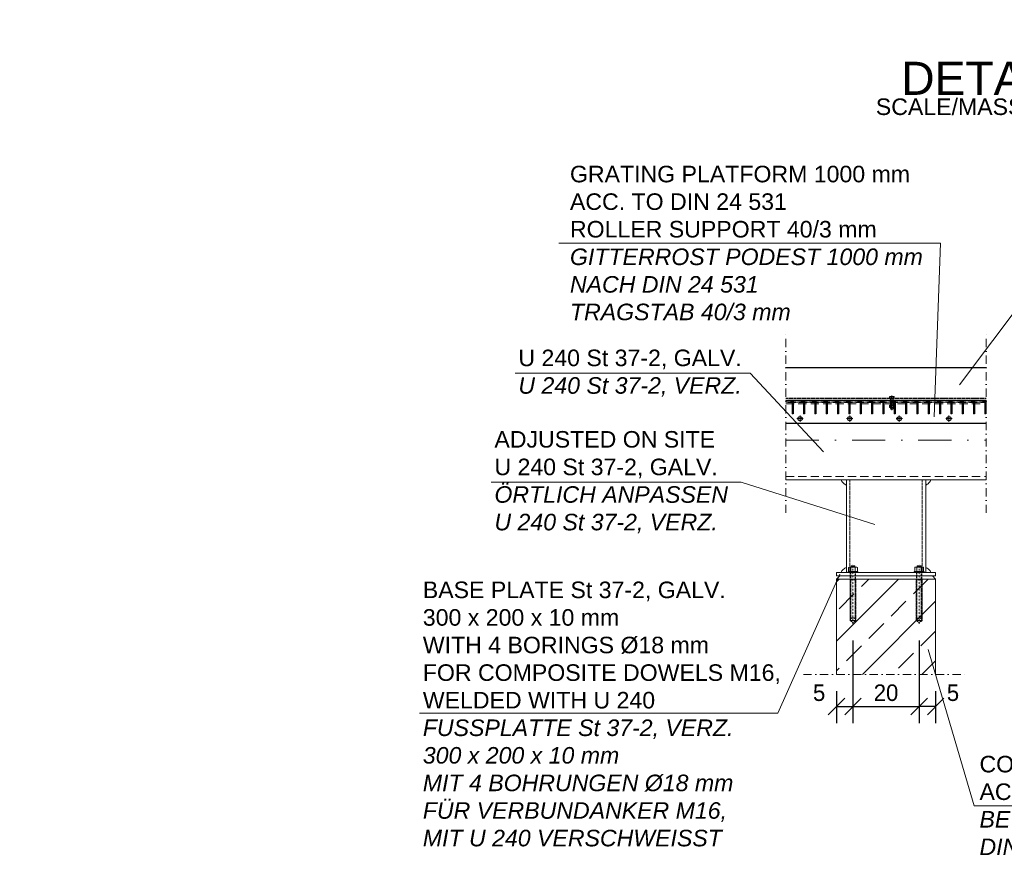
# Model space of a CAD drawing. Header units: millimetres. Extents: x -6178 to 46156, y -8419 to 8560.
# Tile 16 of 256: x -2769 to 209, y -8419 to -5881. Entities that reach past the tile are written whole.
import ezdxf

# ---------------------------------------------------------------- set-up
doc = ezdxf.new("R2010")
doc.units = ezdxf.units.MM
for name, pattern in [('DASHDOT', [1, 0.5, -0.25, 0, -0.25]), ('HIDDEN', [0.375, 0.25, -0.125]), ('STRICHPUNKT', [25.4, 12.7, -6.35, 0, -6.35])]:
    doc.linetypes.add(name, pattern=pattern)
for name, color, linetype, lineweight in [('Bemaßung', 7, 'Continuous', 9), ('Betonfundamente', 7, 'Continuous', 18), ('Dübel', 7, 'Continuous', 9), ('Geländer', 7, 'Continuous', 25), ('Mutter M12', 7, 'Continuous', 9), ('Mutter M16', 7, 'Continuous', 9), ('Schraffur Stahl', 7, 'Continuous', 5), ('Schrauben M12', 7, 'Continuous', 9), ('Stufen&Podest', 7, 'Continuous', 9), ('Tragegurt', 7, 'Continuous', 20)]:
    doc.layers.add(name, color=color, linetype=linetype, lineweight=lineweight)
for name, color, linetype in [('Beschriftung', 7, 'Continuous'), ('POL_Bema', 7, 'Continuous'), ('Text', 7, 'Continuous')]:
    doc.layers.add(name, color=color, linetype=linetype)
doc.styles.add('Arial_Standard', font='arial.ttf')
doc.styles.add('LBB3.5M1000', font='isocp.shx', dxfattribs={"height": 3.5})
doc.dimstyles.new('DIN', dxfattribs={"dimtxt": 2.5, "dimasz": 2.5, "dimexe": 1.25, "dimexo": 0.625, "dimtad": 1, "dimtih": 1, "dimdec": 4, "dimdsep": 46, "dimlunit": 6, "dimtxsty": 'Standard', "dimcen": 2.5, "dimadec": 0, "dimazin": 0, "dimtfac": 1, "dimtdec": 4, "dimtmove": 0, "dimatfit": 3, "dimfxl": 0, "dimtvp": 1, "dimtolj": 1, "dimtzin": 0, "dimarcsym": 0})

# ---------------------------------------------------------------- blocks, each defined once
blk = doc.blocks.new('_Oblique')
at = {"layer": 'POL_Bema', "color": 0, "lineweight": -2}
blk.add_line((-0.5, -0.5), (0.5, 0.5), dxfattribs=at)
blk = doc.blocks.new('*D81')
at = {"layer": 'Bemaßung', "color": 0, "lineweight": -2, "transparency": 16777216}
for p, q in [((-49, -7757.1), (-49, -8007.2)), ((1, -7910.4), (1, -8007.2)), ((1, -7957.2), (-49, -7957.2))]:
    blk.add_line(p, q, dxfattribs=at)
at = {"layer": 'DEFPOINTS', "color": 0, "transparency": 16777216}
for p in [(-49, -7707.1), (1, -7860.4), (-49, -7957.2)]:
    blk.add_point(p, dxfattribs=at)
at = {"layer": 'Bemaßung', "color": 0, "lineweight": -2, "transparency": 16777216, "xscale": 50, "yscale": 50, "zscale": 50, "rotation": 180}
blk.add_blockref('_Oblique', (-49, -7957.2), dxfattribs=at)
at = {"layer": 'Bemaßung', "color": 0, "lineweight": -2, "transparency": 16777216, "xscale": 50, "yscale": 50, "zscale": 50}
blk.add_blockref('_Oblique', (1, -7957.2), dxfattribs=at)
at = {"layer": 'Bemaßung', "color": 0, "transparency": 16777216, "insert": (53.4, -7915.7), "char_height": 50, "attachment_point": 5}
blk.add_mtext('\\A1;5', dxfattribs=at)
blk = doc.blocks.new('*D82')
at = {"layer": 'Bemaßung', "color": 0, "lineweight": -2, "transparency": 16777216}
for p, q in [((-249, -7757.1), (-249, -8007.2)), ((-299, -7910.4), (-299, -8007.2)), ((-299, -7957.2), (-249, -7957.2))]:
    blk.add_line(p, q, dxfattribs=at)
at = {"layer": 'DEFPOINTS', "color": 0, "transparency": 16777216}
for p in [(-249, -7707.1), (-299, -7860.4), (-249, -7957.2)]:
    blk.add_point(p, dxfattribs=at)
at = {"layer": 'Bemaßung', "color": 0, "lineweight": -2, "transparency": 16777216, "xscale": 50, "yscale": 50, "zscale": 50, "rotation": 180}
blk.add_blockref('_Oblique', (-299, -7957.2), dxfattribs=at)
at = {"layer": 'Bemaßung', "color": 0, "lineweight": -2, "transparency": 16777216, "xscale": 50, "yscale": 50, "zscale": 50}
blk.add_blockref('_Oblique', (-249, -7957.2), dxfattribs=at)
at = {"layer": 'Bemaßung', "color": 0, "transparency": 16777216, "insert": (-351.3, -7915.7), "char_height": 50, "attachment_point": 5}
blk.add_mtext('\\A1;5', dxfattribs=at)
blk = doc.blocks.new('*D83')
at = {"layer": 'Bemaßung', "color": 0, "lineweight": -2, "transparency": 16777216}
for p, q in [((-249, -7910.4), (-249, -8007.2)), ((-49, -7910.4), (-49, -8007.2)), ((-249, -7957.2), (-49, -7957.2))]:
    blk.add_line(p, q, dxfattribs=at)
at = {"layer": 'DEFPOINTS', "color": 0, "transparency": 16777216}
for p in [(-249, -7860.4), (-49, -7860.4), (-49, -7957.2)]:
    blk.add_point(p, dxfattribs=at)
at = {"layer": 'Bemaßung', "color": 0, "lineweight": -2, "transparency": 16777216, "xscale": 50, "yscale": 50, "zscale": 50, "rotation": 180}
blk.add_blockref('_Oblique', (-249, -7957.2), dxfattribs=at)
at = {"layer": 'Bemaßung', "color": 0, "lineweight": -2, "transparency": 16777216, "xscale": 50, "yscale": 50, "zscale": 50}
blk.add_blockref('_Oblique', (-49, -7957.2), dxfattribs=at)
at = {"layer": 'Bemaßung', "color": 0, "transparency": 16777216, "insert": (-149, -7915.7), "char_height": 50, "attachment_point": 5}
blk.add_mtext('\\A1;20', dxfattribs=at)

msp = doc.modelspace()

# ---------------------------------------------------------------- hatches: boundary and pattern name
at = {"layer": 'Betonfundamente', "lineweight": 9}
h = msp.add_hatch(dxfattribs=at)
h.set_pattern_fill('ANSI33', color=256, scale=20, style=0)
h.set_pattern_definition([(45, (-125767.5, -7145.23), (-89.80256, 89.80256), []), (45, (-125677.7, -7145.23), (-89.80256, 89.80256), [63.5, -31.75])])
h.paths.add_polyline_path([(-298.96878, -7860.44627), (1.03122, -7860.44627), (1.03122, -7572.14279), (-298.96878, -7572.14279)])
at = {"layer": 'Schraffur Stahl'}
h = msp.add_hatch(dxfattribs=at)
h.set_pattern_fill('ANSI31', color=256, angle=180, style=0)
h.set_pattern_definition([(225, (-14938903.854, 2485264.4366), (2.2450640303, -2.2450640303), [])])
h.paths.add_polyline_path([(-429.86878, -7032.14279), (-429.86878, -7072.14279), (-432.86878, -7072.14279), (-432.86878, -7032.14279)], flags=0)
h = msp.add_hatch(dxfattribs=at)
h.set_pattern_fill('ANSI31', color=256, angle=180, style=0)
h.set_pattern_definition([(225, (-14938938.154, 2485264.4366), (2.2450640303, -2.2450640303), [])])
h.paths.add_polyline_path([(-395.56878, -7032.14279), (-395.56878, -7072.14279), (-398.56878, -7072.14279), (-398.56878, -7032.14279)], flags=0)
h = msp.add_hatch(dxfattribs=at)
h.set_pattern_fill('ANSI31', color=256, angle=180, style=0)
h.set_pattern_definition([(225, (-14938972.454, 2485264.4366), (2.2450640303, -2.2450640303), [])])
h.paths.add_polyline_path([(-361.26878, -7032.14279), (-361.26878, -7072.14279), (-364.26878, -7072.14279), (-364.26878, -7032.14279)], flags=0)
h = msp.add_hatch(dxfattribs=at)
h.set_pattern_fill('ANSI31', color=256, angle=180, style=0)
h.set_pattern_definition([(225, (-14939006.754, 2485264.4366), (2.2450640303, -2.2450640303), [])])
h.paths.add_polyline_path([(-326.96878, -7032.14279), (-326.96878, -7072.14279), (-329.96878, -7072.14279), (-329.96878, -7032.14279)], flags=0)
h = msp.add_hatch(dxfattribs=at)
h.set_pattern_fill('ANSI31', color=256, angle=180, style=0)
h.set_pattern_definition([(225, (-14939041.054, 2485264.4366), (2.2450640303, -2.2450640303), [])])
h.paths.add_polyline_path([(-292.66878, -7032.14279), (-292.66878, -7072.14279), (-295.66878, -7072.14279), (-295.66878, -7032.14279)], flags=0)
h = msp.add_hatch(dxfattribs=at)
h.set_pattern_fill('ANSI31', color=256, angle=180, style=0)
h.set_pattern_definition([(225, (-14939075.354, 2485264.4366), (2.2450640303, -2.2450640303), [])])
h.paths.add_polyline_path([(-258.36878, -7032.14279), (-258.36878, -7072.14279), (-261.36878, -7072.14279), (-261.36878, -7032.14279)], flags=0)
h = msp.add_hatch(dxfattribs=at)
h.set_pattern_fill('ANSI31', color=256, angle=180, style=0)
h.set_pattern_definition([(225, (-14939109.654, 2485264.4366), (2.2450640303, -2.2450640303), [])])
h.paths.add_polyline_path([(-224.06878, -7032.14279), (-224.06878, -7072.14279), (-227.06878, -7072.14279), (-227.06878, -7032.14279)], flags=0)
h = msp.add_hatch(dxfattribs=at)
h.set_pattern_fill('ANSI31', color=256, angle=180, style=0)
h.set_pattern_definition([(225, (-14939143.954, 2485264.4366), (2.2450640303, -2.2450640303), [])])
h.paths.add_polyline_path([(-189.76878, -7032.14279), (-189.76878, -7072.14279), (-192.76878, -7072.14279), (-192.76878, -7032.14279)], flags=0)
h = msp.add_hatch(dxfattribs=at)
h.set_pattern_fill('ANSI31', color=256, angle=180, style=0)
h.set_pattern_definition([(225, (-14939178.254, 2485264.4366), (2.2450640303, -2.2450640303), [])])
h.paths.add_polyline_path([(-155.46878, -7032.14279), (-155.46878, -7072.14279), (-158.46878, -7072.14279), (-158.46878, -7032.14279)], flags=0)
h = msp.add_hatch(dxfattribs=at)
h.set_pattern_fill('ANSI31', color=256, angle=180, style=0)
h.set_pattern_definition([(225, (-14939212.554, 2485264.4366), (2.2450640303, -2.2450640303), [])])
h.paths.add_polyline_path([(-121.16878, -7032.14279), (-121.16878, -7072.14279), (-124.16878, -7072.14279), (-124.16878, -7032.14279)], flags=0)
h = msp.add_hatch(dxfattribs=at)
h.set_pattern_fill('ANSI31', color=256, angle=180, style=0)
h.set_pattern_definition([(225, (-14939246.854, 2485264.4366), (2.2450640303, -2.2450640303), [])])
h.paths.add_polyline_path([(-86.86878, -7032.14279), (-86.86878, -7072.14279), (-89.86878, -7072.14279), (-89.86878, -7032.14279)], flags=0)
h = msp.add_hatch(dxfattribs=at)
h.set_pattern_fill('ANSI31', color=256, angle=180, style=0)
h.set_pattern_definition([(225, (-14939281.154, 2485264.4366), (2.2450640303, -2.2450640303), [])])
h.paths.add_polyline_path([(-52.56878, -7032.14279), (-52.56878, -7072.14279), (-55.56878, -7072.14279), (-55.56878, -7032.14279)], flags=0)
h = msp.add_hatch(dxfattribs=at)
h.set_pattern_fill('ANSI31', color=256, angle=180, style=0)
h.set_pattern_definition([(225, (-14939315.454, 2485264.4366), (2.2450640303, -2.2450640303), [])])
h.paths.add_polyline_path([(-18.26878, -7032.14279), (-18.26878, -7072.14279), (-21.26878, -7072.14279), (-21.26878, -7032.14279)], flags=0)
h = msp.add_hatch(dxfattribs=at)
h.set_pattern_fill('ANSI31', color=256, angle=180, style=0)
h.set_pattern_definition([(225, (-14939349.754, 2485264.4366), (2.2450640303, -2.2450640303), [])])
h.paths.add_polyline_path([(16.03122, -7032.14279), (16.03122, -7072.14279), (13.03122, -7072.14279), (13.03122, -7032.14279)], flags=0)
h = msp.add_hatch(dxfattribs=at)
h.set_pattern_fill('ANSI31', color=256, angle=180, style=0)
h.set_pattern_definition([(225, (-14939384.054, 2485264.4366), (2.2450640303, -2.2450640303), [])])
h.paths.add_polyline_path([(50.33122, -7032.14279), (50.33122, -7072.14279), (47.33122, -7072.14279), (47.33122, -7032.14279)], flags=0)
h = msp.add_hatch(dxfattribs=at)
h.set_pattern_fill('ANSI31', color=256, angle=180, style=0)
h.set_pattern_definition([(225, (-14939418.354, 2485264.4366), (2.2450640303, -2.2450640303), [])])
h.paths.add_polyline_path([(84.63122, -7032.14279), (84.63122, -7072.14279), (81.63122, -7072.14279), (81.63122, -7032.14279)], flags=0)
h = msp.add_hatch(dxfattribs=at)
h.set_pattern_fill('ANSI31', color=256, angle=180, style=0)
h.set_pattern_definition([(225, (-14939452.654, 2485264.4366), (2.2450640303, -2.2450640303), [])])
h.paths.add_polyline_path([(118.93122, -7032.14279), (118.93122, -7072.14279), (115.93122, -7072.14279), (115.93122, -7032.14279)], flags=0)
h = msp.add_hatch(dxfattribs=at)
h.set_pattern_fill('ANSI31', color=256, angle=180, style=0)
h.set_pattern_definition([(225, (-14939486.954, 2485264.4366), (2.2450640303, -2.2450640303), [])])
h.paths.add_polyline_path([(153.23122, -7032.14279), (153.23122, -7072.14279), (150.23122, -7072.14279), (150.23122, -7032.14279)], flags=0)

# ---------------------------------------------------------------- linework, layer by layer
at = {"layer": 'Betonfundamente'}
for p, q in [((-298.96878, -7572.14279), (-298.96878, -7860.44627)), ((1.03122, -7572.14279), (-298.96878, -7572.14279)), ((1.03122, -7572.14279), (1.03122, -7860.44627))]:
    msp.add_line(p, q, dxfattribs=at)
at = {"layer": 'Dübel', "linetype": 'DASHDOT', "lineweight": 9, "ltscale": 50}
for p, q in [((-451.74647, -7372.14279), (-451.74647, -6832.14279)), ((153.80891, -7372.14279), (153.80891, -6832.14279)), ((-398.96878, -7860.44627), (101.03122, -7860.44627))]:
    msp.add_line(p, q, dxfattribs=at)
at = {"layer": 'Dübel', "linetype": 'DASHDOT', "lineweight": 9, "ltscale": 200}
msp.add_line((-451.74647, -7152.14279), (153.80891, -7152.14279), dxfattribs=at)
at = {"layer": 'Dübel', "linetype": 'Continuous'}
for p, q in [((-253.76878, -7532.14279), (-254.76878, -7533.14279)), ((-244.16878, -7532.14279), (-253.76878, -7532.14279)), ((-243.16878, -7533.14279), (-244.16878, -7532.14279)), ((-53.76878, -7532.14279), (-54.76878, -7533.14279)), ((-44.16878, -7532.14279), (-53.76878, -7532.14279)), ((-43.16878, -7533.14279), (-44.16878, -7532.14279)), ((-254.76878, -7533.14279), (-243.16878, -7533.14279)), ((-254.76878, -7533.14279), (-254.76878, -7536.14279)), ((-251.86878, -7533.14279), (-251.86878, -7536.14279)), ((-246.06878, -7536.14279), (-246.06878, -7533.14279)), ((-243.16878, -7536.14279), (-243.16878, -7533.14279)), ((-54.76878, -7533.14279), (-43.16878, -7533.14279)), ((-54.76878, -7533.14279), (-54.76878, -7536.14279)), ((-51.86878, -7533.14279), (-51.86878, -7536.14279)), ((-46.06878, -7536.14279), (-46.06878, -7533.14279)), ((-43.16878, -7536.14279), (-43.16878, -7533.14279))]:
    msp.add_line(p, q, dxfattribs=at)
at = {"layer": 'Dübel', "linetype": 'DASHDOT', "ltscale": 10}
for p, q in [((-248.96878, -7707.14279), (-248.96878, -7526.14279)), ((-48.96878, -7707.14279), (-48.96878, -7526.14279))]:
    msp.add_line(p, q, dxfattribs=at)
at = {"layer": 'Dübel', "linetype": 'HIDDEN', "ltscale": 10}
for p, q in [((-256.96878, -7552.14279), (-256.96878, -7572.14279)), ((-255.44878, -7552.14279), (-255.44878, -7572.14279)), ((-242.48878, -7572.14279), (-242.48878, -7552.14279)), ((-240.96878, -7572.14279), (-240.96878, -7552.14279)), ((-56.96878, -7552.14279), (-56.96878, -7572.14279)), ((-55.44878, -7552.14279), (-55.44878, -7572.14279)), ((-42.48878, -7572.14279), (-42.48878, -7552.14279)), ((-40.96878, -7572.14279), (-40.96878, -7552.14279)), ((-239.96878, -7572.14279), (-257.96878, -7572.14279)), ((-257.96878, -7572.14279), (-257.96878, -7698.14279)), ((-256.96878, -7572.14279), (-248.96878, -7572.14279)), ((-256.96878, -7697.14279), (-256.96878, -7574.64279)), ((-256.96878, -7574.64279), (-240.96878, -7574.64279)), ((-256.96878, -7574.64279), (-240.96878, -7574.64279)), ((-241.26878, -7572.14279), (-256.66878, -7572.14279)), ((-256.66878, -7572.14279), (-256.66878, -7574.64279)), ((-255.44878, -7574.64279), (-255.44878, -7692.45135)), ((-248.96878, -7572.14279), (-240.96878, -7572.14279)), ((-242.48878, -7574.64279), (-242.48878, -7692.45135)), ((-241.26878, -7574.64279), (-241.26878, -7572.14279)), ((-240.96878, -7574.64279), (-240.96878, -7697.14279)), ((-239.96878, -7698.14279), (-239.96878, -7572.14279)), ((-39.96878, -7572.14279), (-57.96878, -7572.14279)), ((-57.96878, -7572.14279), (-57.96878, -7698.14279)), ((-56.96878, -7572.14279), (-48.96878, -7572.14279)), ((-56.96878, -7697.14279), (-56.96878, -7574.64279)), ((-56.96878, -7574.64279), (-40.96878, -7574.64279)), ((-56.96878, -7574.64279), (-40.96878, -7574.64279)), ((-41.26878, -7572.14279), (-56.66878, -7572.14279)), ((-56.66878, -7572.14279), (-56.66878, -7574.64279)), ((-55.44878, -7574.64279), (-55.44878, -7692.45135)), ((-48.96878, -7572.14279), (-40.96878, -7572.14279)), ((-42.48878, -7574.64279), (-42.48878, -7692.45135)), ((-41.26878, -7574.64279), (-41.26878, -7572.14279)), ((-40.96878, -7574.64279), (-40.96878, -7697.14279)), ((-39.96878, -7698.14279), (-39.96878, -7572.14279)), ((-257.96878, -7698.14279), (-248.96878, -7703.55053)), ((-257.96878, -7698.14279), (-239.96878, -7698.14279)), ((-240.96878, -7697.14279), (-256.96878, -7697.14279)), ((-248.96878, -7703.55053), (-239.96878, -7698.14279)), ((-57.96878, -7698.14279), (-48.96878, -7703.55053)), ((-57.96878, -7698.14279), (-39.96878, -7698.14279)), ((-40.96878, -7697.14279), (-56.96878, -7697.14279)), ((-48.96878, -7703.55053), (-39.96878, -7698.14279))]:
    msp.add_line(p, q, dxfattribs=at)
for centre in [(-248.96878, -7697.14283), (-48.96878, -7697.14283)]:
    msp.add_arc(centre, 8, 0.00028601, 179.99971399, dxfattribs=at)
at = {"layer": 'Geländer'}
msp.add_line((-451.74647, -6932.14279), (153.80891, -6932.14279), dxfattribs=at)
at = {"layer": 'Geländer', "linetype": 'HIDDEN', "ltscale": 10}
msp.add_line((-451.74647, -7025.14279), (153.80891, -7025.14279), dxfattribs=at)
at = {"layer": 'Mutter M12', "linetype": 'HIDDEN'}
for p, q in [((-138.55415, -7049.08475), (-138.55415, -7051.75086)), ((-136.88748, -7047.41808), (-136.56426, -7047.41808)), ((-136.88748, -7047.41808), (-125.59461, -7047.41808)), ((-136.88748, -7053.41753), (-136.56426, -7053.41753)), ((-136.88748, -7053.41753), (-125.59461, -7053.41753)), ((-134.8976, -7049.08475), (-134.8976, -7051.75086)), ((-127.58449, -7049.08475), (-127.58449, -7051.75086)), ((-125.59461, -7047.41808), (-125.91783, -7047.41808)), ((-125.59461, -7053.41753), (-125.91783, -7053.41753)), ((-123.92794, -7051.75086), (-123.92794, -7049.08475))]:
    msp.add_line(p, q, dxfattribs=at)
for centre, start, end in [((-136.88748, -7049.08475), 90, 180), ((-136.88748, -7051.75086), 180, 270), ((-136.56426, -7049.08475), 360, 90), ((-136.56426, -7051.75086), 270, 360), ((-133.23093, -7049.08475), 90, 180), ((-133.23093, -7051.75086), 180, 270), ((-129.25116, -7049.08475), 360, 90), ((-129.25116, -7051.75086), 270, 360), ((-125.91783, -7049.08475), 90, 180), ((-125.91783, -7051.75086), 180, 270), ((-125.59461, -7049.08475), 360, 90), ((-125.59461, -7051.75086), 270, 360)]:
    msp.add_arc(centre, 1.66667, start, end, dxfattribs=at)
at = {"layer": 'Mutter M16', "linetype": 'Continuous'}
for p, q in [((-263.96878, -7552.14279), (-263.96878, -7549.14279)), ((-263.96878, -7549.14279), (-260.96878, -7549.14279)), ((-233.96878, -7552.14279), (-263.96878, -7552.14279)), ((-260.96878, -7536.14279), (-262.34378, -7536.93664)), ((-262.34378, -7548.34893), (-262.34378, -7536.93664)), ((-260.96878, -7549.14279), (-262.34378, -7548.34893)), ((-236.96878, -7536.14279), (-260.96878, -7536.14279)), ((-236.96878, -7549.14279), (-260.96878, -7549.14279)), ((-257.46878, -7552.14279), (-257.46878, -7549.14279)), ((-255.65628, -7536.93664), (-255.65628, -7548.34893)), ((-242.28128, -7536.93664), (-242.28128, -7548.34893)), ((-240.46878, -7549.14279), (-240.46878, -7552.14279)), ((-235.59378, -7536.93664), (-236.96878, -7536.14279)), ((-235.59378, -7548.34893), (-236.96878, -7549.14279)), ((-236.96878, -7549.14279), (-233.96878, -7549.14279)), ((-235.59378, -7536.93664), (-235.59378, -7548.34893)), ((-233.96878, -7549.14279), (-233.96878, -7552.14279)), ((-63.96878, -7552.14279), (-63.96878, -7549.14279)), ((-63.96878, -7549.14279), (-60.96878, -7549.14279)), ((-33.96878, -7552.14279), (-63.96878, -7552.14279)), ((-60.96878, -7536.14279), (-62.34378, -7536.93664)), ((-62.34378, -7548.34893), (-62.34378, -7536.93664)), ((-60.96878, -7549.14279), (-62.34378, -7548.34893)), ((-36.96878, -7536.14279), (-60.96878, -7536.14279)), ((-36.96878, -7549.14279), (-60.96878, -7549.14279)), ((-57.46878, -7552.14279), (-57.46878, -7549.14279)), ((-55.65628, -7536.93664), (-55.65628, -7548.34893)), ((-42.28128, -7536.93664), (-42.28128, -7548.34893)), ((-40.46878, -7549.14279), (-40.46878, -7552.14279)), ((-35.59378, -7536.93664), (-36.96878, -7536.14279)), ((-35.59378, -7548.34893), (-36.96878, -7549.14279)), ((-36.96878, -7549.14279), (-33.96878, -7549.14279)), ((-35.59378, -7536.93664), (-35.59378, -7548.34893)), ((-33.96878, -7549.14279), (-33.96878, -7552.14279))]:
    msp.add_line(p, q, dxfattribs=at)
for centre, radius, start, end in [((-259.00003, -7543.58171), 7.43892, 63.288777, 116.711223), ((-259.00003, -7541.70387), 7.43892, 243.288777, 296.711223), ((-248.96878, -7564.70768), 28.5649, 76.46047899, 103.53952101), ((-248.96878, -7520.57789), 28.5649, 256.46047899, 283.53952101), ((-238.93753, -7543.58171), 7.43892, 63.288777, 116.711223), ((-238.93753, -7541.70387), 7.43892, 243.288777, 296.711223), ((-59.00003, -7543.58171), 7.43892, 63.288777, 116.711223), ((-59.00003, -7541.70387), 7.43892, 243.288777, 296.711223), ((-48.96878, -7564.70768), 28.5649, 76.46047899, 103.53952101), ((-48.96878, -7520.57789), 28.5649, 256.46047899, 283.53952101), ((-38.93753, -7543.58171), 7.43892, 63.288777, 116.711223), ((-38.93753, -7541.70387), 7.43892, 243.288777, 296.711223)]:
    msp.add_arc(centre, radius, start, end, dxfattribs=at)
at = {"layer": 'Schrauben M12', "linetype": 'HIDDEN'}
for p, q in [((-138.55415, -7021.47612), (-138.55415, -7025.14279)), ((-136.04105, -7025.14279), (-138.55415, -7025.14279)), ((-136.88748, -7019.80945), (-136.56426, -7019.80945)), ((-125.59461, -7019.80945), (-136.88748, -7019.80945)), ((-136.04105, -7025.14279), (-123.92794, -7025.14279)), ((-135.24105, -7025.94279), (-135.24105, -7057.75928)), ((-134.8976, -7021.47612), (-134.8976, -7025.14279)), ((-133.23093, -7019.80945), (-129.25116, -7019.80945)), ((-127.58449, -7021.47612), (-127.58449, -7025.14279)), ((-127.24105, -7025.94279), (-127.24105, -7057.75928)), ((-125.59461, -7019.80945), (-125.91783, -7019.80945)), ((-123.92794, -7021.47612), (-123.92794, -7025.14279)), ((-127.24105, -7032.14279), (-135.24105, -7032.14279)), ((-134.57438, -7058.42595), (-135.24105, -7057.75928)), ((-127.90771, -7058.42595), (-134.57438, -7058.42595)), ((-127.24105, -7057.75928), (-127.90771, -7058.42595))]:
    msp.add_line(p, q, dxfattribs=at)
at = {"layer": 'Schrauben M12', "linetype": 'STRICHPUNKT', "lineweight": 9, "ltscale": 10}
msp.add_line((-131.24105, -7061.01162), (-131.24105, -7016.90162), dxfattribs=at)
at = {"layer": 'Schrauben M12', "linetype": 'HIDDEN', "lineweight": 9}
for p, q in [((-124.01143, -7046.36681), (-138.47066, -7046.36681)), ((-138.47066, -7047.03348), (-138.47066, -7046.36681)), ((-124.01143, -7047.03348), (-138.47066, -7047.03348)), ((-138.47066, -7047.03348), (-138.00959, -7047.41808)), ((-124.4725, -7047.41808), (-138.00959, -7047.41808)), ((-134.57438, -7032.14279), (-135.24105, -7031.47612)), ((-134.57438, -7032.14279), (-134.57438, -7058.42595)), ((-127.90771, -7032.14279), (-127.24105, -7031.47612)), ((-127.90771, -7032.14279), (-127.90771, -7058.42595)), ((-124.01143, -7047.03348), (-124.4725, -7047.41808)), ((-124.01143, -7047.03348), (-124.01143, -7046.36681)), ((-127.24105, -7057.75928), (-135.24105, -7057.75928))]:
    msp.add_line(p, q, dxfattribs=at)
at = {"layer": 'Schrauben M12', "linetype": 'HIDDEN'}
for centre, radius, start, end in [((-136.88748, -7021.47612), 1.66667, 90, 180), ((-136.56426, -7021.47612), 1.66667, 360, 90), ((-136.04105, -7025.94279), 0.8, 360, 90), ((-133.23093, -7021.47612), 1.66667, 90, 180), ((-129.25116, -7021.47612), 1.66667, 360, 90), ((-125.91783, -7021.47612), 1.66667, 90, 180), ((-126.44105, -7025.94279), 0.8, 90, 180), ((-125.59461, -7021.47612), 1.66667, 360, 90)]:
    msp.add_arc(centre, radius, start, end, dxfattribs=at)
at = {"layer": 'Stufen&Podest', "lineweight": 30}
for p, q in [((-432.86878, -7032.14279), (-432.86878, -7072.14279)), ((-429.86878, -7032.14279), (-432.86878, -7032.14279)), ((-429.86878, -7032.14279), (-429.86878, -7072.14279)), ((-398.56878, -7032.14279), (-398.56878, -7072.14279)), ((-395.56878, -7032.14279), (-398.56878, -7032.14279)), ((-395.56878, -7032.14279), (-395.56878, -7072.14279)), ((-364.26878, -7032.14279), (-364.26878, -7072.14279)), ((-361.26878, -7032.14279), (-364.26878, -7032.14279)), ((-361.26878, -7032.14279), (-361.26878, -7072.14279)), ((-329.96878, -7032.14279), (-329.96878, -7072.14279)), ((-326.96878, -7032.14279), (-329.96878, -7032.14279)), ((-326.96878, -7032.14279), (-326.96878, -7072.14279)), ((-295.66878, -7032.14279), (-295.66878, -7072.14279)), ((-292.66878, -7032.14279), (-295.66878, -7032.14279)), ((-292.66878, -7032.14279), (-292.66878, -7072.14279)), ((-261.36878, -7032.14279), (-261.36878, -7072.14279)), ((-258.36878, -7032.14279), (-261.36878, -7032.14279)), ((-258.36878, -7032.14279), (-258.36878, -7072.14279)), ((-227.06878, -7032.14279), (-227.06878, -7072.14279)), ((-224.06878, -7032.14279), (-227.06878, -7032.14279)), ((-224.06878, -7032.14279), (-224.06878, -7072.14279)), ((-192.76878, -7032.14279), (-192.76878, -7072.14279)), ((-189.76878, -7032.14279), (-192.76878, -7032.14279)), ((-189.76878, -7032.14279), (-189.76878, -7072.14279)), ((-158.46878, -7032.14279), (-158.46878, -7072.14279)), ((-155.46878, -7032.14279), (-158.46878, -7032.14279)), ((-155.46878, -7032.14279), (-155.46878, -7072.14279)), ((-124.16878, -7032.14279), (-124.16878, -7072.14279)), ((-121.16878, -7032.14279), (-124.16878, -7032.14279)), ((-121.16878, -7032.14279), (-121.16878, -7072.14279)), ((-89.86878, -7032.14279), (-89.86878, -7072.14279)), ((-86.86878, -7032.14279), (-89.86878, -7032.14279)), ((-86.86878, -7032.14279), (-86.86878, -7072.14279)), ((-55.56878, -7032.14279), (-55.56878, -7072.14279)), ((-52.56878, -7032.14279), (-55.56878, -7032.14279)), ((-52.56878, -7032.14279), (-52.56878, -7072.14279)), ((-21.26878, -7032.14279), (-21.26878, -7072.14279)), ((-18.26878, -7032.14279), (-21.26878, -7032.14279)), ((-18.26878, -7032.14279), (-18.26878, -7072.14279)), ((13.03122, -7032.14279), (13.03122, -7072.14279)), ((16.03122, -7032.14279), (13.03122, -7032.14279)), ((16.03122, -7032.14279), (16.03122, -7072.14279)), ((47.33122, -7032.14279), (47.33122, -7072.14279)), ((50.33122, -7032.14279), (47.33122, -7032.14279)), ((50.33122, -7032.14279), (50.33122, -7072.14279)), ((81.63122, -7032.14279), (81.63122, -7072.14279)), ((84.63122, -7032.14279), (81.63122, -7032.14279)), ((84.63122, -7032.14279), (84.63122, -7072.14279)), ((115.93122, -7032.14279), (115.93122, -7072.14279)), ((118.93122, -7032.14279), (115.93122, -7032.14279)), ((118.93122, -7032.14279), (118.93122, -7072.14279)), ((150.23122, -7032.14279), (150.23122, -7072.14279)), ((153.23122, -7032.14279), (150.23122, -7032.14279)), ((153.23122, -7032.14279), (153.23122, -7072.14279)), ((-429.86878, -7072.14279), (-432.86878, -7072.14279)), ((-395.56878, -7072.14279), (-398.56878, -7072.14279)), ((-361.26878, -7072.14279), (-364.26878, -7072.14279)), ((-326.96878, -7072.14279), (-329.96878, -7072.14279)), ((-292.66878, -7072.14279), (-295.66878, -7072.14279)), ((-258.36878, -7072.14279), (-261.36878, -7072.14279)), ((-224.06878, -7072.14279), (-227.06878, -7072.14279)), ((-189.76878, -7072.14279), (-192.76878, -7072.14279)), ((-155.46878, -7072.14279), (-158.46878, -7072.14279)), ((-121.16878, -7072.14279), (-124.16878, -7072.14279)), ((-86.86878, -7072.14279), (-89.86878, -7072.14279)), ((-52.56878, -7072.14279), (-55.56878, -7072.14279)), ((-18.26878, -7072.14279), (-21.26878, -7072.14279)), ((16.03122, -7072.14279), (13.03122, -7072.14279)), ((50.33122, -7072.14279), (47.33122, -7072.14279)), ((84.63122, -7072.14279), (81.63122, -7072.14279)), ((118.93122, -7072.14279), (115.93122, -7072.14279)), ((153.23122, -7072.14279), (150.23122, -7072.14279)), ((153.80891, -7102.14279), (-451.74647, -7102.14279))]:
    msp.add_line(p, q, dxfattribs=at)
at = {"layer": 'Stufen&Podest', "linetype": 'STRICHPUNKT', "lineweight": 9, "ltscale": 10}
for p, q in [((-408.96878, -7096.85888), (-408.96878, -7077.4267)), ((-258.96878, -7096.85888), (-258.96878, -7077.4267)), ((-108.96878, -7096.85888), (-108.96878, -7077.4267)), ((41.03122, -7096.85888), (41.03122, -7077.4267)), ((-418.68487, -7087.14279), (-399.25269, -7087.14279)), ((-268.68487, -7087.14279), (-249.25269, -7087.14279)), ((-118.68487, -7087.14279), (-99.25269, -7087.14279)), ((31.31513, -7087.14279), (50.74731, -7087.14279))]:
    msp.add_line(p, q, dxfattribs=at)
at = {"layer": 'Stufen&Podest', "lineweight": 30}
for centre in [(-408.96878, -7087.14279), (-258.96878, -7087.14279), (-108.96878, -7087.14279), (41.03122, -7087.14279)]:
    msp.add_circle(centre, 6.5, dxfattribs=at)
for centre, start, end in [((-435.16978, -7237.12105), 89.35684827, 94.63830934), ((-464.86778, -7237.13277), 85.8686289, 86.33003718), ((-464.86778, -6832.17625), 273.66996258, 278.98056321), ((-435.16978, -6832.16452), 265.86862909, 270.64315173), ((-400.86978, -7237.12105), 89.35684827, 98.1326063), ((-430.56778, -7237.13277), 85.86862889, 89.80462661), ((-430.56778, -6832.17625), 270.19537315, 278.98056321), ((-400.86978, -6832.16452), 265.86862905, 270.64315173), ((-366.56978, -7237.12105), 89.35684827, 98.13260629), ((-396.26778, -7237.13277), 85.8686289, 89.80462661), ((-396.26778, -6832.17625), 270.19537315, 278.98056321), ((-366.56978, -6832.16452), 265.86862909, 270.64315173), ((-332.26978, -7237.12105), 89.35684827, 98.1326063), ((-361.96778, -7237.13277), 85.86862889, 89.80462661), ((-361.96778, -6832.17625), 270.19537315, 278.98056321), ((-332.26978, -6832.16452), 265.86862905, 270.64315173), ((-297.96978, -7237.12105), 89.35684827, 98.13260629), ((-327.66778, -7237.13277), 85.8686289, 89.80462661), ((-327.66778, -6832.17625), 270.19537315, 278.98056321), ((-297.96978, -6832.16452), 265.86862909, 270.64315173), ((-263.66978, -7237.12105), 89.35684827, 98.1326063), ((-293.36778, -7237.13277), 85.86862889, 89.80462661), ((-293.36778, -6832.17625), 270.19537315, 278.98056321), ((-263.66978, -6832.16452), 265.86862905, 270.64315173), ((-229.36978, -7237.12105), 89.35684827, 98.13260629), ((-259.06778, -7237.13277), 85.8686289, 89.80462661), ((-259.06778, -6832.17625), 270.19537315, 278.98056321), ((-229.36978, -6832.16452), 265.86862909, 270.64315173), ((-195.06978, -7237.12105), 89.35684827, 98.1326063), ((-224.76778, -7237.13277), 85.86862889, 89.80462661), ((-224.76778, -6832.17625), 270.19537315, 278.98056321), ((-195.06978, -6832.16452), 265.86862905, 270.64315173), ((-160.76978, -7237.12105), 89.35684827, 98.13260629), ((-190.46778, -7237.13277), 85.8686289, 89.80462661), ((-190.46778, -6832.17625), 270.19537315, 278.98056321), ((-160.76978, -6832.16452), 265.86862909, 270.64315173), ((-126.46978, -7237.12105), 89.35684827, 98.1326063), ((-156.16778, -7237.13277), 85.86862889, 89.80462661), ((-156.16778, -6832.17625), 270.19537315, 278.98056321), ((-126.46978, -6832.16452), 265.86862905, 270.64315173), ((-92.16978, -7237.12105), 89.35684827, 98.13260629), ((-121.86778, -7237.13277), 85.8686289, 89.80462661), ((-121.86778, -6832.17625), 270.19537315, 278.98056321), ((-92.16978, -6832.16452), 265.86862909, 270.64315173), ((-57.86978, -7237.12105), 89.35684827, 98.1326063), ((-87.56778, -7237.13277), 85.86862889, 89.80462661), ((-87.56778, -6832.17625), 270.19537315, 278.98056321), ((-57.86978, -6832.16452), 265.86862905, 270.64315173), ((-23.56978, -7237.12105), 89.35684827, 98.13260629), ((-53.26778, -7237.13277), 85.8686289, 89.80462661), ((-53.26778, -6832.17625), 270.19537315, 278.98056321), ((-23.56978, -6832.16452), 265.86862909, 270.64315173), ((10.73022, -7237.12105), 89.35684827, 98.1326063), ((-18.96778, -7237.13277), 85.86862889, 89.80462661), ((-18.96778, -6832.17625), 270.19537315, 278.98056321), ((10.73022, -6832.16452), 265.86862905, 270.64315173), ((45.03022, -7237.12105), 89.35684827, 98.13260629), ((15.33222, -7237.13277), 85.8686289, 89.80462661), ((15.33222, -6832.17625), 270.19537315, 278.98056321), ((45.03022, -6832.16452), 265.86862909, 270.64315173), ((79.33022, -7237.12105), 89.35684827, 98.1326063), ((49.63222, -7237.13277), 85.86862889, 89.80462661), ((49.63222, -6832.17625), 270.19537315, 278.98056321), ((79.33022, -6832.16452), 265.86862905, 270.64315173), ((113.63022, -7237.12105), 89.35684827, 98.13260629), ((83.93222, -7237.13277), 85.8686289, 89.80462661), ((83.93222, -6832.17625), 270.19537315, 278.98056321), ((113.63022, -6832.16452), 265.86862909, 270.64315173), ((147.93022, -7237.12105), 89.35684827, 98.1326063), ((118.23222, -7237.13277), 85.86862889, 89.80462661), ((118.23222, -6832.17625), 270.19537315, 278.98056321), ((147.93022, -6832.16452), 265.86862905, 270.64315173), ((152.53222, -7237.13277), 89.64315779, 89.80462661)]:
    msp.add_arc(centre, 204.99118, start, end, dxfattribs=at)
at = {"layer": 'Text', "lineweight": 9}
for p, q in [((521.89658, -6388.11977), (72.74291, -6984.80408)), ((15.76152, -6556.61335), (-1138.11005, -6556.61335)), ((15.76152, -6556.61335), (-3.50867, -7081.59913)), ((-560.13079, -6949.80013), (-1270.39773, -6949.79887)), ((-560.13079, -6949.80013), (-337.84258, -7187.19374)), ((-587.12671, -7279.30106), (-1342.83633, -7279.29981)), ((-587.12671, -7279.30106), (-182.40663, -7407.18252)), ((-476.45377, -7976.95848), (-289.06888, -7556.6212)), ((117.32451, -8257.70095), (-21.31751, -7784.99683)), ((-476.45377, -7976.95848), (-1560.21158, -7976.95723)), ((1614.02806, -8257.70095), (117.32451, -8257.70095))]:
    msp.add_line(p, q, dxfattribs=at)
at = {"layer": 'Tragegurt'}
for p, q in [((-451.74647, -7032.14279), (153.80891, -7032.14279)), ((-451.74647, -7272.14279), (153.80891, -7272.14279)), ((-268.96878, -7552.14279), (-268.96878, -7272.14279)), ((-28.96878, -7552.14279), (-28.96878, -7272.14279)), ((1.03122, -7552.14279), (-298.96878, -7552.14279)), ((-298.96878, -7562.14279), (-298.96878, -7552.14279)), ((1.03122, -7562.14279), (-298.96878, -7562.14279)), ((-288.96878, -7562.14279), (-298.96878, -7572.14279)), ((-8.96878, -7562.14279), (1.03122, -7572.14279)), ((1.03122, -7562.14279), (1.03122, -7552.14279))]:
    msp.add_line(p, q, dxfattribs=at)
at = {"layer": 'Tragegurt', "linetype": 'HIDDEN', "ltscale": 100}
for p, q in [((-451.74647, -7042.54279), (153.80891, -7042.54279)), ((-451.74647, -7261.74279), (153.80891, -7261.74279))]:
    msp.add_line(p, q, dxfattribs=at)
at = {"layer": 'Tragegurt', "linetype": 'HIDDEN', "ltscale": 10}
for p, q in [((-258.52198, -7552.14279), (-258.52198, -7272.14279)), ((-39.41558, -7552.14279), (-39.41558, -7272.14279))]:
    msp.add_line(p, q, dxfattribs=at)
at = {"layer": 'Tragegurt', "extrusion": (0, 0, -1)}
for centre, major_axis in [((-273.69077, -7276.86478), (9.89012, -9.89012)), ((-24.24679, -7276.86478), (9.89012, 9.89012)), ((-273.69077, -7547.4208), (-9.89012, -9.89012)), ((-24.24679, -7547.4208), (-9.89012, 9.89012))]:
    msp.add_ellipse(centre, major_axis=major_axis, ratio=0.4774453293, start_param=0.6799130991, end_param=2.4616795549, dxfattribs=at)

# ---------------------------------------------------------------- texts
at = {"layer": 'Beschriftung', "attachment_point": 1, "style": 'LBB3.5M1000'}
for s, insert, char_height, width in [('\\pi100.47;{\\fArial|b0|i0|c0|p34;\\H0.5x;DETAIL "2"}', (-5361.57918, -5881.43389), 200, 888.3914863), ('\\pi55.331;{\\fArial|b0|i0|c0|p34;SCALE/MASSSTAB 1:10}', (-5361.57918, -6004.66187), 50, 888.3914863), ('\\pi73.559;{\\fArial|b0|i0|c0|p34;\\H0.5x;DETAIL "3"}', (-176.54116, -6008.56737), 200, 834.5667764), ('\\pi55.331;{\\fArial|b0|i0|c0|p34;SCALE/MASSSTAB 1:10}', (-235.19141, -6119.4879), 50, 888.3914863)]:
    msp.add_mtext(s, dxfattribs=dict(at, insert=insert, char_height=char_height, width=width))
at = {"layer": 'Text', "char_height": 50, "attachment_point": 4, "style": 'Arial_Standard'}
for s, insert, width in [('GRATING PLATFORM 1000 mm\\PACC. TO DIN 24 531\\PROLLER SUPPORT 40/3 mm\\P{\\fArial|b0|i1|c0|p34;GITTERROST PODEST 1000 mm\\PNACH DIN 24 531\\PTRAGSTAB 40/3 mm}', (-1104.77639, -6556.61335), 1070.1226454), ('U 240 St 37-2, GALV.\\P{\\fArial|b0|i1|c0|p34;U 240 St 37-2, VERZ.}', (-1260.7723, -6949.80013), 1070.1226454), ('ADJUSTED ON SITE\\PU 240 St 37-2, GALV.\\P{\\fArial|b0|i1|c0|p34;ÖRTLICH ANPASSEN\\PU 240 St 37-2, VERZ.}', (-1333.2109, -7279.30106), 1070.1226454), ('BASE PLATE St 37-2, GALV.\\P300 x 200 x 10 mm\\PWITH 4 BORINGS %%C18 mm\\PFOR COMPOSITE DOWELS M16, \\PWELDED WITH U 240\\P{\\fArial|b0|i1|c0|p34;FUSSPLATTE St 37-2, VERZ.\\P300 x 200 x 10 mm\\PMIT 4 BOHRUNGEN %%C18 mm\\PFÜR VERBUNDANKER M16,\\PMIT U 240 VERSCHWEISST}', (-1549.67155, -7979.95429), 1119.1706575), ('CONCRETE FUNDAMENT C 25/30\\PACC. TO DIN EN 206-1:2001/DIN 1045-2:2001\\P{\\fArial|b0|i1|c0|p34;BETONFUNDAMENT C 25/30\\PDIN EN 206-1:2001/DIN 1045-2:2001}', (133.57303, -8256.60294), 1493.0588407)]:
    msp.add_mtext(s, dxfattribs=dict(at, insert=insert, width=width))

# ---------------------------------------------------------------- dimensions: what is measured, and where the dimension line sits
at = {"layer": 'Bemaßung'}
dim = msp.add_linear_dim(base=(-248.96878, -7957.16532), p1=(-298.96878, -7860.44627), p2=(-248.96878, -7707.14279), angle=180, text='5', dimstyle='DIN', override={"dimscale": 100, "dimtxt": 0.5, "dimasz": 0.5, "dimexe": 0.5, "dimexo": 0.5, "dimgap": 0, "dimtih": 0, "dimdec": 2, "dimblk1": 'Oblique', "dimblk2": 'Oblique', "dimsah": 1, "dimtmove": 2}, dxfattribs=at)
dim.commit()
dim.dimension.update_dxf_attribs({"geometry": '*D82', "text_midpoint": (-351.29932, -7915.67489), "dimtype": 160})
for p1, p2, text, picture, middle in [((1.03122, -7860.44627), (-48.96878, -7707.14279), '5', '*D81', (53.36176, -7915.67489)), ((-248.96878, -7860.44627), (-48.96878, -7860.44627), '20', '*D83', (-148.96878, -7915.67489))]:
    dim = msp.add_linear_dim(base=(-48.96878, -7957.16532), p1=p1, p2=p2, text=text, dimstyle='DIN', override={"dimscale": 100, "dimtxt": 0.5, "dimasz": 0.5, "dimexe": 0.5, "dimexo": 0.5, "dimgap": 0, "dimtih": 0, "dimdec": 2, "dimblk1": 'Oblique', "dimblk2": 'Oblique', "dimsah": 1, "dimtmove": 2}, dxfattribs=at)
    dim.commit()
    dim.dimension.update_dxf_attribs({"geometry": picture, "text_midpoint": middle, "dimtype": 160})

doc.saveas('drawing.dxf')
